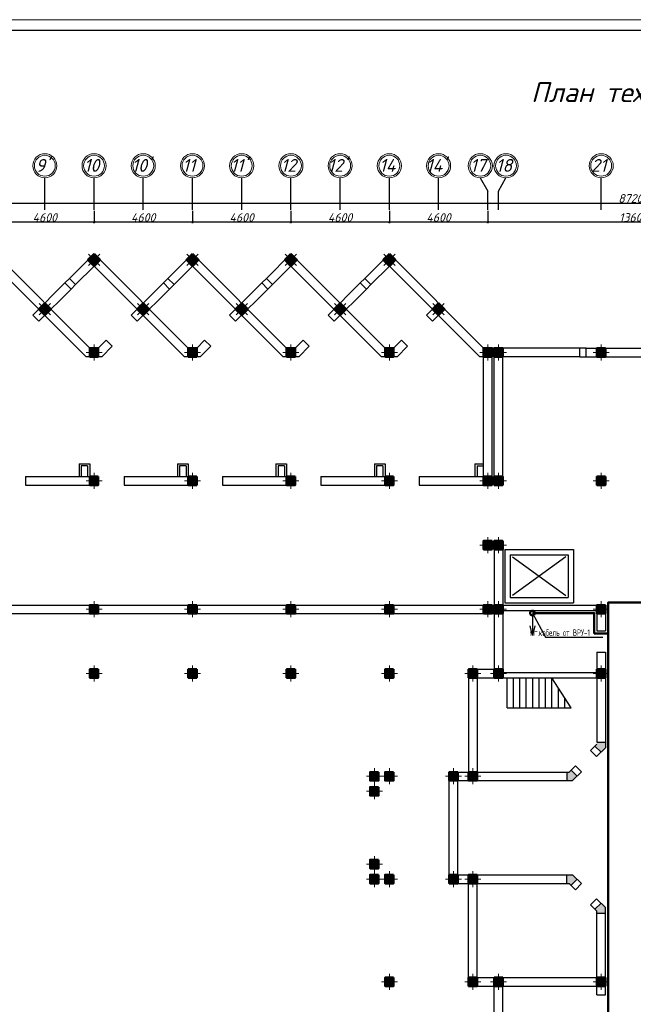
# Model space of a CAD drawing. Header units: millimetres. Extents: x 473009 to 2502882, y 456217 to 1153743.
# Tile 27 of 124: x 1178767 to 1207441, y 493643 to 539633. Entities that reach past the tile are written whole.
import ezdxf
from ezdxf import colors
from ezdxf.entities.mleader import LeaderData, LeaderLine
from ezdxf.math import Vec2, Vec3

# ---------------------------------------------------------------- set-up
doc = ezdxf.new("R2010")
doc.units = ezdxf.units.MM
for name, color, linetype in [('kolonn', 7, 'Continuous'), ('os', 3, 'Continuous'), ('ТС ГММ', 7, 'Continuous')]:
    doc.layers.add(name, color=color, linetype=linetype)
doc.layers.add('ЭМ', color=240, linetype='Continuous', lineweight=20)
doc.styles.add('SPDS', font='spds.shx', dxfattribs={"width": 0.8, "height": 250})
doc.styles.get("Standard").update_dxf_attribs({"font": 'isocpeui.ttf'})
doc.styles.add('style1', font='isocpeui.ttf', dxfattribs={"height": 80})
doc.dimstyles.new('ISO-25', dxfattribs={"dimtxt": 400, "dimasz": 100, "dimexe": 50, "dimexo": 50, "dimgap": 20, "dimtad": 1, "dimdec": 0, "dimtxsty": 'Standard', "dimblk": 'ARCHTICK', "dimcen": 20, "dimclrd": 1, "dimclre": 1, "dimadec": 0, "dimazin": 0, "dimtfac": 1, "dimtdec": 0, "dimtmove": 0, "dimatfit": 3, "dimldrblk": 'ARCHTICK', "dimfxl": 1, "dimarcsym": 0})

# ---------------------------------------------------------------- blocks, each defined once
blk = doc.blocks.new('ghsdd')
at = {"ltscale": 50}
h = blk.add_hatch(color=256, dxfattribs=at)
h.paths.add_polyline_path([(0, 200), (-200, 200), (-200, 0), (0, 0)])
h.paths.add_polyline_path([(200, 0), (200, 200), (0, 200), (0, 0)])
h.paths.add_polyline_path([(0, 0), (-200, 0), (-200, -200), (0, -200)])
h.paths.add_polyline_path([(0, 0), (0, -200), (200, -200), (200, 0)])
at = {"lineweight": 0}
for p, q in [((0, -374), (0, 374)), ((-374, 0), (374, 0))]:
    blk.add_line(p, q, dxfattribs=at)
at = {"lineweight": 50, "ltscale": 50}
blk.add_lwpolyline([(200, 200), (200, -200), (-200, -200), (-200, 200), (200, 200)], dxfattribs=at)
blk = doc.blocks.new('_ArchTick')
at = {"color": 0, "linetype": 'ByBlock', "const_width": 0.15}
blk.add_lwpolyline([(-0.5, -0.5), (0.5, 0.5)], dxfattribs=at)
blk = doc.blocks.new('*D155')
at = {"color": 1, "lineweight": -2, "transparency": 16777216}
for p, q in [((1200641, 530699), (1200641, 530126)), ((1214241, 530699), (1214241, 530126)), ((1214241, 530176), (1200641, 530176))]:
    blk.add_line(p, q, dxfattribs=at)
at = {"layer": 'Defpoints', "color": 0, "lineweight": 50, "transparency": 16777216}
for p in [(1200641, 530749), (1214241, 530749), (1200641, 530176)]:
    blk.add_point(p, dxfattribs=at)
at = {"color": 1, "lineweight": -2, "transparency": 16777216, "xscale": 100, "yscale": 100, "zscale": 100, "rotation": 180}
blk.add_blockref('_ArchTick', (1200641, 530176), dxfattribs=at)
at = {"color": 1, "lineweight": -2, "transparency": 16777216, "xscale": 100, "yscale": 100, "zscale": 100}
blk.add_blockref('_ArchTick', (1214241, 530176), dxfattribs=at)
at = {"color": 0, "transparency": 16777216, "insert": (1207441, 530396), "char_height": 400, "attachment_point": 5}
blk.add_mtext('13600', dxfattribs=at)
blk = doc.blocks.new('*D156')
at = {"color": 1, "lineweight": -2, "transparency": 16777216}
for p, q in [((1196041, 530699), (1196041, 530126)), ((1200641, 530699), (1200641, 530126)), ((1200641, 530176), (1196041, 530176))]:
    blk.add_line(p, q, dxfattribs=at)
at = {"layer": 'Defpoints', "color": 0, "lineweight": 50, "transparency": 16777216}
for p in [(1196041, 530749), (1200641, 530749), (1196041, 530176)]:
    blk.add_point(p, dxfattribs=at)
at = {"color": 1, "lineweight": -2, "transparency": 16777216, "xscale": 100, "yscale": 100, "zscale": 100, "rotation": 180}
blk.add_blockref('_ArchTick', (1196041, 530176), dxfattribs=at)
at = {"color": 1, "lineweight": -2, "transparency": 16777216, "xscale": 100, "yscale": 100, "zscale": 100}
blk.add_blockref('_ArchTick', (1200641, 530176), dxfattribs=at)
at = {"color": 0, "transparency": 16777216, "insert": (1198341, 530396), "char_height": 400, "attachment_point": 5}
blk.add_mtext('4600', dxfattribs=at)
blk = doc.blocks.new('*D139')
at = {"color": 1, "lineweight": -2, "transparency": 16777216}
for p, q in [((1191441, 530699), (1191441, 530126)), ((1196041, 530699), (1196041, 530126)), ((1196041, 530176), (1191441, 530176))]:
    blk.add_line(p, q, dxfattribs=at)
at = {"layer": 'Defpoints', "color": 0, "lineweight": 50, "transparency": 16777216}
for p in [(1191441, 530749), (1196041, 530749), (1191441, 530176)]:
    blk.add_point(p, dxfattribs=at)
at = {"color": 1, "lineweight": -2, "transparency": 16777216, "xscale": 100, "yscale": 100, "zscale": 100, "rotation": 180}
blk.add_blockref('_ArchTick', (1191441, 530176), dxfattribs=at)
at = {"color": 1, "lineweight": -2, "transparency": 16777216, "xscale": 100, "yscale": 100, "zscale": 100}
blk.add_blockref('_ArchTick', (1196041, 530176), dxfattribs=at)
at = {"color": 0, "transparency": 16777216, "insert": (1193741, 530396), "char_height": 400, "attachment_point": 5}
blk.add_mtext('4600', dxfattribs=at)
blk = doc.blocks.new('*D140')
at = {"color": 1, "lineweight": -2, "transparency": 16777216}
for p, q in [((1186841, 530699), (1186841, 530126)), ((1191441, 530699), (1191441, 530126)), ((1191441, 530176), (1186841, 530176))]:
    blk.add_line(p, q, dxfattribs=at)
at = {"layer": 'Defpoints', "color": 0, "lineweight": 50, "transparency": 16777216}
for p in [(1186841, 530749), (1191441, 530749), (1186841, 530176)]:
    blk.add_point(p, dxfattribs=at)
at = {"color": 1, "lineweight": -2, "transparency": 16777216, "xscale": 100, "yscale": 100, "zscale": 100, "rotation": 180}
blk.add_blockref('_ArchTick', (1186841, 530176), dxfattribs=at)
at = {"color": 1, "lineweight": -2, "transparency": 16777216, "xscale": 100, "yscale": 100, "zscale": 100}
blk.add_blockref('_ArchTick', (1191441, 530176), dxfattribs=at)
at = {"color": 0, "transparency": 16777216, "insert": (1189141, 530396), "char_height": 400, "attachment_point": 5}
blk.add_mtext('4600', dxfattribs=at)
blk = doc.blocks.new('*D141')
at = {"color": 1, "lineweight": -2, "transparency": 16777216}
for p, q in [((1182241, 530699), (1182241, 530126)), ((1186841, 530699), (1186841, 530126)), ((1186841, 530176), (1182241, 530176))]:
    blk.add_line(p, q, dxfattribs=at)
at = {"layer": 'Defpoints', "color": 0, "lineweight": 50, "transparency": 16777216}
for p in [(1182241, 530749), (1186841, 530749), (1182241, 530176)]:
    blk.add_point(p, dxfattribs=at)
at = {"color": 1, "lineweight": -2, "transparency": 16777216, "xscale": 100, "yscale": 100, "zscale": 100, "rotation": 180}
blk.add_blockref('_ArchTick', (1182241, 530176), dxfattribs=at)
at = {"color": 1, "lineweight": -2, "transparency": 16777216, "xscale": 100, "yscale": 100, "zscale": 100}
blk.add_blockref('_ArchTick', (1186841, 530176), dxfattribs=at)
at = {"color": 0, "transparency": 16777216, "insert": (1184541, 530396), "char_height": 400, "attachment_point": 5}
blk.add_mtext('4600', dxfattribs=at)
blk = doc.blocks.new('*D142')
at = {"color": 1, "lineweight": -2, "transparency": 16777216}
for p, q in [((1177641, 530699), (1177641, 530126)), ((1182241, 530699), (1182241, 530126)), ((1182241, 530176), (1177641, 530176))]:
    blk.add_line(p, q, dxfattribs=at)
at = {"layer": 'Defpoints', "color": 0, "lineweight": 50, "transparency": 16777216}
for p in [(1177641, 530749), (1182241, 530749), (1177641, 530176)]:
    blk.add_point(p, dxfattribs=at)
at = {"color": 1, "lineweight": -2, "transparency": 16777216, "xscale": 100, "yscale": 100, "zscale": 100, "rotation": 180}
blk.add_blockref('_ArchTick', (1177641, 530176), dxfattribs=at)
at = {"color": 1, "lineweight": -2, "transparency": 16777216, "xscale": 100, "yscale": 100, "zscale": 100}
blk.add_blockref('_ArchTick', (1182241, 530176), dxfattribs=at)
at = {"color": 0, "transparency": 16777216, "insert": (1179941, 530396), "char_height": 400, "attachment_point": 5}
blk.add_mtext('4600', dxfattribs=at)
blk = doc.blocks.new('*D146')
at = {"color": 1, "lineweight": -2, "transparency": 16777216}
for p, q in [((1163841, 531063), (1251041, 531063)), ((1163841, 531035), (1163841, 531013)), ((1251041, 531035), (1251041, 531013))]:
    blk.add_line(p, q, dxfattribs=at)
at = {"layer": 'Defpoints', "color": 0, "lineweight": 50, "transparency": 16777216}
for p in [(1163841, 531085), (1251041, 531085), (1251041, 531063)]:
    blk.add_point(p, dxfattribs=at)
at = {"color": 1, "lineweight": -2, "transparency": 16777216, "xscale": 100, "yscale": 100, "zscale": 100, "rotation": 180}
blk.add_blockref('_ArchTick', (1163841, 531063), dxfattribs=at)
at = {"color": 1, "lineweight": -2, "transparency": 16777216, "xscale": 100, "yscale": 100, "zscale": 100}
blk.add_blockref('_ArchTick', (1251041, 531063), dxfattribs=at)
at = {"color": 0, "transparency": 16777216, "insert": (1207441, 531285), "char_height": 400, "attachment_point": 5}
blk.add_mtext('87200', dxfattribs=at)
blk = doc.blocks.new('_None')
blk = doc.blocks.new('1231234431252433')
at = {"layer": 'ЭМ', "color": 0, "lineweight": 20, "ltscale": 0.5}
blk.add_lwpolyline([(287242, 187022), (413342, 187022), (413342, 269622), (287242, 269622)], close=True, dxfattribs=at)
at = {"layer": 'ЭМ', "color": 0, "lineweight": 30, "ltscale": 0.5}
blk.add_lwpolyline([(289242, 187522), (412842, 187522), (412842, 269122), (289242, 269122)], close=True, dxfattribs=at)

msp = doc.modelspace()

# ---------------------------------------------------------------- hatches: boundary and pattern name
at = {"layer": 'kolonn'}
h = msp.add_hatch(color=256, dxfattribs=at)
h.paths.add_polyline_path([(1205741.4, 505892.6), (1205741.4, 505792.6), (1205649.9, 505701.2), (1205932.8, 505418.3), (1206141.4, 505626.9), (1206141.4, 505892.6)])
h.paths.add_polyline_path([(1208949.9, 505418.3), (1209232.8, 505701.2), (1209141.4, 505792.6), (1209141.4, 505892.6), (1208741.4, 505892.6), (1208741.4, 505626.9)])
h.paths.add_polyline_path([(1210541.4, 504492.6), (1210441.4, 504492.6), (1210349.9, 504584), (1210067.1, 504301.2), (1210275.7, 504092.6), (1210541.4, 504092.6)])
h.paths.add_polyline_path([(1210541.4, 499692.6), (1210275.7, 499692.6), (1210067.1, 499484), (1210349.9, 499201.2), (1210441.4, 499292.6), (1210541.4, 499292.6)])
h.paths.add_polyline_path([(1209141.4, 497892.6), (1209141.4, 497992.6), (1209232.8, 498084), (1208949.9, 498366.9), (1208741.4, 498158.3), (1208741.4, 497892.6)])
h.paths.add_polyline_path([(1205649.9, 498084), (1205741.4, 497992.6), (1205741.4, 497892.6), (1206141.4, 497892.6), (1206141.4, 498158.3), (1205932.8, 498366.9)])
h.paths.add_polyline_path([(1204341.4, 499292.6), (1204441.4, 499292.6), (1204532.8, 499201.2), (1204815.6, 499484), (1204607, 499692.6), (1204341.4, 499692.6)])
h.paths.add_polyline_path([(1204532.8, 504584), (1204441.4, 504492.6), (1204341.4, 504492.6), (1204341.4, 504092.6), (1204607, 504092.6), (1204815.6, 504301.2)])

# ---------------------------------------------------------------- linework, layer by layer
at = {"lineweight": 30}
for p, q in [((1182041.4, 524292.6), (1177641.4, 528692.6)), ((1181096, 527547.3), (1182241.4, 528692.6)), ((1186641.4, 524292.6), (1182241.4, 528692.6)), ((1185696, 527547.3), (1186841.4, 528692.6)), ((1191241.4, 524292.6), (1186841.4, 528692.6)), ((1190296, 527547.3), (1191441.4, 528692.6)), ((1195841.4, 524292.6), (1191441.4, 528692.6)), ((1194896, 527547.3), (1196041.4, 528692.6)), ((1200441.4, 524292.6), (1196041.4, 528692.6)), ((1181875.7, 523892.6), (1177641.4, 528126.9)), ((1181378.9, 527264.4), (1182241.4, 528126.9)), ((1186475.7, 523892.6), (1182241.4, 528126.9)), ((1185978.9, 527264.4), (1186841.4, 528126.9)), ((1191075.7, 523892.6), (1186841.4, 528126.9)), ((1190578.9, 527264.4), (1191441.4, 528126.9)), ((1195675.7, 523892.6), (1191441.4, 528126.9)), ((1195178.9, 527264.4), (1196041.4, 528126.9)), ((1200275.7, 523892.6), (1196041.4, 528126.9)), ((1181378.9, 527264.4), (1181094, 527549.3)), ((1185978.9, 527264.4), (1185694, 527549.3)), ((1190578.9, 527264.4), (1190294, 527549.3)), ((1195178.9, 527264.4), (1194894, 527549.3)), ((1179375.7, 525826.9), (1180883.9, 527335.1)), ((1181166.7, 527052.3), (1180881.9, 527337.1)), ((1183975.7, 525826.9), (1185483.9, 527335.1)), ((1185766.7, 527052.3), (1185481.9, 527337.1)), ((1188575.7, 525826.9), (1190083.9, 527335.1)), ((1190366.7, 527052.3), (1190081.9, 527337.1)), ((1193175.7, 525826.9), (1194683.9, 527335.1)), ((1194966.7, 527052.3), (1194681.9, 527337.1)), ((1179658.5, 525544.1), (1181166.7, 527052.3)), ((1184258.5, 525544.1), (1185766.7, 527052.3)), ((1188858.5, 525544.1), (1190366.7, 527052.3)), ((1193458.5, 525544.1), (1194966.7, 527052.3)), ((1197775.7, 525826.9), (1198341.4, 526392.6)), ((1179658.5, 525544.1), (1179375.7, 525826.9)), ((1184258.5, 525544.1), (1183975.7, 525826.9)), ((1188858.5, 525544.1), (1188575.7, 525826.9)), ((1193458.5, 525544.1), (1193175.7, 525826.9)), ((1198058.5, 525544.1), (1197775.7, 525826.9)), ((1198058.5, 525544.1), (1198341.4, 525826.9)), ((1182441.4, 524292.6), (1182808.9, 524660.2)), ((1182607, 523892.6), (1183091.8, 524377.3)), ((1183091.8, 524377.3), (1182808.9, 524660.2)), ((1187041.4, 524292.6), (1187408.9, 524660.2)), ((1187207, 523892.6), (1187691.8, 524377.3)), ((1187691.8, 524377.3), (1187408.9, 524660.2)), ((1191641.4, 524292.6), (1192008.9, 524660.2)), ((1191807, 523892.6), (1192291.8, 524377.3)), ((1192291.8, 524377.3), (1192008.9, 524660.2)), ((1196241.4, 524292.6), (1196608.9, 524660.2)), ((1196407, 523892.6), (1196891.8, 524377.3)), ((1196891.8, 524377.3), (1196608.9, 524660.2)), ((1182607, 523892.6), (1181875.7, 523892.6)), ((1182441.4, 524292.6), (1182041.4, 524292.6)), ((1187207, 523892.6), (1186475.7, 523892.6)), ((1187041.4, 524292.6), (1186641.4, 524292.6)), ((1191807, 523892.6), (1191075.7, 523892.6)), ((1191641.4, 524292.6), (1191241.4, 524292.6)), ((1196407, 523892.6), (1195675.7, 523892.6)), ((1196241.4, 524292.6), (1195841.4, 524292.6)), ((1200591.4, 523892.6), (1200275.7, 523892.6)), ((1204941.4, 524292.6), (1200441.4, 524292.6)), ((1200441.4, 518292.6), (1200441.4, 523892.6)), ((1200841.4, 517892.6), (1200841.4, 524292.6)), ((1200941.4, 517892.6), (1200941.4, 524292.6)), ((1201341.4, 517892.6), (1201341.4, 523892.6)), ((1204941.4, 523892.6), (1201341.4, 523892.6)), ((1204941.4, 523892.6), (1204941.4, 524292.6)), ((1205241.4, 524292.6), (1209641.4, 524292.6)), ((1205241.4, 523892.6), (1205241.4, 524292.6)), ((1205241.4, 523892.6), (1209641.4, 523892.6)), ((1181541.4, 518892.6), (1182041.4, 518892.6)), ((1181541.4, 518892.6), (1181541.4, 518292.6)), ((1181941.4, 518792.6), (1181641.4, 518792.6)), ((1181641.4, 518792.6), (1181641.4, 518292.6)), ((1181941.4, 518792.6), (1181941.4, 518292.6)), ((1182041.4, 518892.6), (1182041.4, 518292.6)), ((1186141.4, 518892.6), (1186641.4, 518892.6)), ((1186141.4, 518892.6), (1186141.4, 518292.6)), ((1186541.4, 518792.6), (1186241.4, 518792.6)), ((1186241.4, 518792.6), (1186241.4, 518292.6)), ((1186541.4, 518792.6), (1186541.4, 518292.6)), ((1186641.4, 518892.6), (1186641.4, 518292.6)), ((1190741.4, 518892.6), (1191241.4, 518892.6)), ((1190741.4, 518892.6), (1190741.4, 518292.6)), ((1191141.4, 518792.6), (1190841.4, 518792.6)), ((1190841.4, 518792.6), (1190841.4, 518292.6)), ((1191141.4, 518792.6), (1191141.4, 518292.6)), ((1191241.4, 518892.6), (1191241.4, 518292.6)), ((1195341.4, 518892.6), (1195841.4, 518892.6)), ((1195341.4, 518892.6), (1195341.4, 518292.6)), ((1195741.4, 518792.6), (1195441.4, 518792.6)), ((1195441.4, 518792.6), (1195441.4, 518292.6)), ((1195741.4, 518792.6), (1195741.4, 518292.6)), ((1195841.4, 518892.6), (1195841.4, 518292.6)), ((1200041.4, 518892.6), (1200041.4, 518292.6)), ((1200041.4, 518892.6), (1200441.4, 518892.6)), ((1200141.4, 518792.6), (1200141.4, 518292.6)), ((1200141.4, 518792.6), (1200441.4, 518792.6)), ((1179041.4, 518292.6), (1179041.4, 517892.6)), ((1179041.4, 518292.6), (1182441.4, 518292.6)), ((1179041.4, 517892.6), (1182441.4, 517892.6)), ((1182441.4, 518292.6), (1182441.4, 517892.6)), ((1183641.4, 518292.6), (1187041.4, 518292.6)), ((1183641.4, 518292.6), (1183641.4, 517892.6)), ((1183641.4, 517892.6), (1187041.4, 517892.6)), ((1187041.4, 518292.6), (1187041.4, 517892.6)), ((1188241.4, 518292.6), (1191641.4, 518292.6)), ((1188241.4, 518292.6), (1188241.4, 517892.6)), ((1188241.4, 517892.6), (1191641.4, 517892.6)), ((1191641.4, 518292.6), (1191641.4, 517892.6)), ((1192841.4, 518292.6), (1196241.4, 518292.6)), ((1192841.4, 518292.6), (1192841.4, 517892.6)), ((1192841.4, 517892.6), (1196241.4, 517892.6)), ((1196241.4, 518292.6), (1196241.4, 517892.6)), ((1197441.4, 518292.6), (1197441.4, 517892.6)), ((1197441.4, 518292.6), (1200441.4, 518292.6)), ((1197441.4, 517892.6), (1200841.4, 517892.6)), ((1200941.4, 517892.6), (1201341.4, 517892.6)), ((1200941.4, 515292.6), (1201341.4, 515292.6)), ((1201341.4, 515292.6), (1201341.4, 512292.6)), ((1200941.4, 514892.6), (1200941.4, 509292.6)), ((1201441.4, 514892.6), (1201441.4, 512392.6)), ((1201441.4, 514892.6), (1204641.4, 514892.6)), ((1201691.4, 514642.6), (1201691.4, 512642.6)), ((1201691.4, 514642.6), (1204391.4, 514642.6)), ((1204391.4, 514642.6), (1204391.4, 512642.6)), ((1204641.4, 514892.6), (1204641.4, 512392.6)), ((1201441.4, 512392.6), (1204641.4, 512392.6)), ((1201691.4, 512642.6), (1204391.4, 512642.6)), ((1171341.4, 512292.6), (1200941.4, 512292.6)), ((1171341.4, 511892.6), (1200941.4, 511892.6)), ((1200841.4, 512292.6), (1200841.4, 511892.6)), ((1201341.4, 512292.6), (1206141.4, 512292.6)), ((1201341.4, 512042.6), (1205741.4, 512042.6)), ((1201341.4, 511892.6), (1201341.4, 509142.6)), ((1205741.4, 512042.6), (1205741.4, 511092.6)), ((1206141.4, 512292.6), (1206141.4, 511092.6)), ((1205741.4, 511092.6), (1206141.4, 511092.6)), ((1205741.4, 510092.6), (1206141.4, 510092.6)), ((1205741.4, 510092.6), (1205741.4, 505892.6)), ((1206141.4, 510092.6), (1206141.4, 505626.9)), ((1199741.4, 509292.6), (1199741.4, 504492.6)), ((1199741.4, 509292.6), (1200941.4, 509292.6)), ((1201341.4, 509142.6), (1205741.4, 509142.6)), ((1200141.4, 508892.6), (1200141.4, 504092.6)), ((1200141.4, 508892.6), (1205741.4, 508892.6)), ((1205444.9, 505496.1), (1205741.4, 505792.6)), ((1205444.9, 505496.1), (1205727.8, 505213.3)), ((1205649.9, 505701.2), (1205932.8, 505418.3)), ((1205727.8, 505213.3), (1206141.4, 505626.9)), ((1205741.4, 505892.6), (1206141.4, 505892.6)), ((1204441.4, 504492.6), (1204737.8, 504789)), ((1204532.8, 504584), (1204815.6, 504301.2)), ((1204737.8, 504789), (1205020.6, 504506.2)), ((1198841.4, 504492.6), (1204341.4, 504492.6)), ((1198841.4, 499292.6), (1198841.4, 504492.6)), ((1199241.4, 504092.6), (1204607, 504092.6)), ((1199241.4, 499692.6), (1199241.4, 504092.6)), ((1204341.4, 504492.6), (1204441.4, 504492.6)), ((1204341.4, 504492.6), (1204341.4, 504092.6)), ((1204607, 504092.6), (1205020.6, 504506.2)), ((1199241.4, 499692.6), (1204607, 499692.6)), ((1204341.4, 499292.6), (1204341.4, 499692.6)), ((1204532.8, 499201.2), (1204815.6, 499484)), ((1204607, 499692.6), (1205020.6, 499279)), ((1198841.4, 499292.6), (1199741.4, 499292.6)), ((1199741.4, 494492.6), (1199741.4, 499292.6)), ((1200141.4, 494892.6), (1200141.4, 499292.6)), ((1200141.4, 499292.6), (1204441.4, 499292.6)), ((1204441.4, 499292.6), (1204737.8, 498996.1)), ((1204737.8, 498996.1), (1205020.6, 499279)), ((1205444.9, 498289), (1205727.8, 498571.9)), ((1205727.8, 498571.9), (1206141.4, 498158.3)), ((1205444.9, 498289), (1205741.4, 497992.6)), ((1205649.9, 498084), (1205932.8, 498366.9)), ((1206141.4, 494092.6), (1206141.4, 498158.3)), ((1205741.4, 494092.6), (1205741.4, 497992.6)), ((1205741.4, 497892.6), (1206141.4, 497892.6)), ((1200141.4, 494892.6), (1205741.4, 494892.6)), ((1199741.4, 494492.6), (1200941.4, 494492.6)), ((1200941.4, 491892.6), (1200941.4, 494492.6)), ((1201341.4, 489392.6), (1201341.4, 494492.6)), ((1201341.4, 494492.6), (1205741.4, 494492.6)), ((1205741.4, 494092.6), (1206141.4, 494092.6))]:
    msp.add_line(p, q, dxfattribs=at)
for p, q in [((1180883.9, 527335.1), (1181094, 527549.3)), ((1185483.9, 527335.1), (1185694, 527549.3)), ((1190083.9, 527335.1), (1190294, 527549.3)), ((1194683.9, 527335.1), (1194894, 527549.3)), ((1181378.9, 527264.4), (1181166.7, 527052.3)), ((1185978.9, 527264.4), (1185766.7, 527052.3)), ((1190578.9, 527264.4), (1190366.7, 527052.3)), ((1195178.9, 527264.4), (1194966.7, 527052.3)), ((1205241.4, 524292.6), (1204941.4, 524292.6)), ((1204941.4, 523892.6), (1205241.4, 523892.6)), ((1204291.4, 514542.6), (1201791.4, 512742.6)), ((1201791.4, 514542.6), (1204291.4, 512742.6)), ((1201541.4, 507492.6), (1201541.4, 508892.6)), ((1201841.4, 507492.6), (1201841.4, 508892.6)), ((1202141.4, 507492.6), (1202141.4, 508892.6)), ((1202441.4, 507492.6), (1202441.4, 508892.6)), ((1202741.4, 507492.6), (1202741.4, 508892.6)), ((1203041.4, 507492.6), (1203041.4, 508892.6)), ((1203341.4, 507492.6), (1203341.4, 508892.6)), ((1203641.4, 507492.6), (1203641.4, 508892.6)), ((1204541.4, 507492.6), (1203641.4, 508892.6)), ((1203941.4, 507492.6), (1203941.4, 508425.9)), ((1204241.4, 507492.6), (1204241.4, 507959.3)), ((1201541.4, 507492.6), (1204541.4, 507492.6))]:
    msp.add_line(p, q)
at = {"color": 1, "lineweight": 50}
for points in [[(1212454.9, 512417.6), (1208741.4, 512417.6), (1206266.4, 512417.6), (1206266.4, 483567.6), (1204866.4, 483567.6), (1204866.4, 484217.6), (1203944.9, 484217.6)], [(1206266.4, 510967.6), (1205616.4, 510967.6), (1205616.4, 511917.6), (1202727.4, 511917.6)]]:
    msp.add_lwpolyline(points, dxfattribs=at)
at = {"color": 0}
for points in [[(1202727.4, 511809.8), (1202727.4, 510868.9)], [(1202727.4, 510868.9), (1202618.9, 511320.4)], [(1202835.9, 511320.4), (1202727.4, 510868.9)]]:
    msp.add_lwpolyline(points, dxfattribs=at)
at = {"color": 1, "lineweight": 50}
msp.add_circle((1202727.4, 511917.6), 107.8, dxfattribs=at)
at = {"layer": 'os', "color": 0}
for p, q in [((1179941.4, 530748.8), (1179941.4, 532248.8)), ((1182241.4, 530748.8), (1182241.4, 532248.8)), ((1184541.4, 530748.8), (1184541.4, 532248.8)), ((1186841.4, 530748.8), (1186841.4, 532248.8)), ((1189141.4, 530748.8), (1189141.4, 532248.8)), ((1191441.4, 530748.8), (1191441.4, 532248.8)), ((1193741.4, 530748.8), (1193741.4, 532248.8)), ((1196041.4, 530748.8), (1196041.4, 532248.8)), ((1198341.4, 530748.8), (1198341.4, 532248.8)), ((1205941.4, 530748.8), (1205941.4, 532248.8)), ((1200641.4, 530748.8), (1200641.4, 531625.4)), ((1200641.4, 530748.8), (1200641.4, 531625.4)), ((1201141.4, 530748.8), (1201141.4, 531625.4)), ((1201141.4, 530748.8), (1201141.4, 531625.4))]:
    msp.add_line(p, q, dxfattribs=at)
for points in [[(1200291.4, 532248.8), (1200641.4, 531625.4)], [(1201141.4, 531625.4), (1201491.4, 532248.8)]]:
    msp.add_lwpolyline(points, dxfattribs=at)
at = {"layer": 'os', "color": 0, "lineweight": 0}
for centre, radius in [((1179941.4, 532811.3), 562.5), ((1179941.4, 532811.3), 487.5), ((1182241.4, 532811.3), 562.5), ((1182241.4, 532811.3), 487.5), ((1184541.4, 532811.3), 562.5), ((1184541.4, 532811.3), 487.5), ((1186841.4, 532811.3), 562.5), ((1186841.4, 532811.3), 487.5), ((1189141.4, 532811.3), 562.5), ((1189141.4, 532811.3), 487.5), ((1191441.4, 532811.3), 562.5), ((1191441.4, 532811.3), 487.5), ((1193741.4, 532811.3), 562.5), ((1193741.4, 532811.3), 487.5), ((1196041.4, 532811.3), 562.5), ((1196041.4, 532811.3), 487.5), ((1198341.4, 532811.3), 562.5), ((1198341.4, 532811.3), 487.5), ((1200291.4, 532811.3), 562.5), ((1200291.4, 532811.3), 487.5), ((1201491.4, 532811.3), 562.5), ((1201491.4, 532811.3), 487.5), ((1205941.4, 532811.3), 562.5), ((1205941.4, 532811.3), 487.5)]:
    msp.add_circle(centre, radius, dxfattribs=at)

# ---------------------------------------------------------------- block references
at = {"lineweight": 50}
msp.add_blockref('1231234431252433', (862106.2, 270011.4), dxfattribs=at)
at = {"layer": 'kolonn', "xscale": -1, "rotation": 315}
for p in [(1182241.4, 528409.7), (1186841.4, 528409.7), (1191441.4, 528409.7), (1196041.4, 528409.7)]:
    msp.add_blockref('ghsdd', p, dxfattribs=at)
at = {"layer": 'kolonn', "rotation": 45.00000000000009}
for p in [(1179941.4, 526109.7), (1184541.4, 526109.7), (1189141.4, 526109.7), (1193741.4, 526109.7), (1198341.4, 526109.7)]:
    msp.add_blockref('ghsdd', p, dxfattribs=at)
at = {"layer": 'kolonn'}
for p in [(1182241.4, 524092.6), (1186841.4, 524092.6), (1191441.4, 524092.6), (1196041.4, 524092.6), (1200641.4, 524092.6), (1201141.4, 524092.6), (1205941.4, 524092.6), (1182241.4, 518092.6), (1186841.4, 518092.6), (1191441.4, 518092.6), (1196041.4, 518092.6), (1200641.4, 518092.6), (1201141.4, 518092.6), (1205941.4, 518092.6), (1200641.4, 515092.6), (1201141.4, 515092.6), (1182241.4, 512092.6), (1186841.4, 512092.6), (1191441.4, 512092.6), (1196041.4, 512092.6), (1200641.4, 512092.6), (1201141.4, 512092.6), (1205941.4, 512092.6), (1182241.4, 509092.6), (1186841.4, 509092.6), (1191441.4, 509092.6), (1196041.4, 509092.6), (1199941.4, 509092.6), (1201141.4, 509092.6), (1205941.4, 509092.6), (1195341.4, 504292.6), (1196041.4, 504292.6), (1199041.4, 504292.6), (1199941.4, 504292.6), (1195341.4, 503592.6), (1195341.4, 500192.6), (1195341.4, 499492.6), (1196041.4, 499492.6), (1199041.4, 499492.6), (1199941.4, 499492.6), (1196041.4, 494692.6), (1199941.4, 494692.6), (1201141.4, 494692.6), (1205941.4, 494692.6)]:
    msp.add_blockref('ghsdd', p, dxfattribs=at)

# ---------------------------------------------------------------- texts
at = {"style": 'style1'}
msp.add_text('План техподполье', height=925.637, dxfattribs=at).set_placement((1202663.5, 535784.5))
at = {"ltscale": 50}
for s, p in [("9'", (1179516, 532527.7)), ('10', (1181774.7, 532527.7)), ("10'", (1184002.1, 532527.7)), ('11', (1186374.7, 532527.7)), ("11'", (1188618.1, 532527.7)), ('12', (1190974.7, 532527.7)), ("12'", (1193163.8, 532527.7)), ('14', (1195574.7, 532527.7)), ("14'", (1197761.8, 532527.7)), ('17', (1199824.7, 532527.7)), ('18', (1201024.7, 532527.7)), ('21', (1205474.7, 532527.7))]:
    msp.add_text(s, height=600, dxfattribs=at).set_placement(p)

# ---------------------------------------------------------------- dimensions: what is measured, and where the dimension line sits
dim = msp.add_linear_dim(base=(1251041.4, 531062.7), p1=(1163841.4, 531085.5), p2=(1251041.4, 531085.5), dimstyle='ISO-25')
dim.commit()
dim.dimension.update_dxf_attribs({"geometry": '*D146', "text_midpoint": (1207441.4, 531285.3)})
for base, p1, p2, picture, middle in [((1177641.4, 530176.3), (1182241.4, 530748.8), (1177641.4, 530748.8), '*D142', (1179941.4, 530396.3)), ((1182241.4, 530176.3), (1186841.4, 530748.8), (1182241.4, 530748.8), '*D141', (1184541.4, 530396.3)), ((1186841.4, 530176.3), (1191441.4, 530748.8), (1186841.4, 530748.8), '*D140', (1189141.4, 530396.3)), ((1191441.4, 530176.3), (1196041.4, 530748.8), (1191441.4, 530748.8), '*D139', (1193741.4, 530396.3)), ((1196041.4, 530176.3), (1200641.4, 530748.8), (1196041.4, 530748.8), '*D156', (1198341.4, 530396.3)), ((1200641.4, 530176.3), (1214241.4, 530748.8), (1200641.4, 530748.8), '*D155', (1207441.4, 530396.3))]:
    dim = msp.add_linear_dim(base=base, p1=p1, p2=p2, dimstyle='ISO-25', override={"dimtmove": 1})
    dim.commit()
    dim.dimension.update_dxf_attribs({"geometry": picture, "text_midpoint": middle})

# ---------------------------------------------------------------- leaders
at = {"layer": 'ТС ГММ', "color": 7, "lineweight": 20, "ltscale": 0.5}
ml = msp.add_multileader_mtext('Standard', dxfattribs=at)
ml.set_content('{\\C1;мг.кабель от ВРУ-1}', color=7, style='SPDS')
ml.set_leader_properties()
ml.set_arrow_properties(name='NONE')
ml.build(insert=Vec2(0, 0))
ml.multileader.update_dxf_attribs({"text_left_attachment_type": 6, "text_right_attachment_type": 6, "dogleg_length": 0.1, "arrow_head_size": 150})
ctx = ml.context
ctx.base_point, ctx.char_height, ctx.arrow_head_size, ctx.landing_gap_size, ctx.plane_origin = Vec3(1203347, 510792.7), 300, 150, 100, Vec3(1201018.3, 505618.3)
ctx.left_attachment, ctx.right_attachment, ctx.text_align_type = 6, 6, 2
notes = []
notes.append((ctx, [(0, (1, 1, 0), (1203342, 510792.7), (1, 0), 5, [(0, [(1202727.4, 511917.6)], 0, [])])]))
ctx.mtext.insert, ctx.mtext.width, ctx.mtext.defined_height, ctx.mtext.alignment, ctx.mtext.flow_direction = Vec3(1205416.4, 511152.7), 2540.104, 793.6, 3, 5
for ctx, leaders in notes:
    for number, flags, end, landing, length, lines in leaders:
        leader = LeaderData()
        leader.index, (leader.has_last_leader_line, leader.has_dogleg_vector, leader.attachment_direction) = number, flags
        leader.last_leader_point, leader.dogleg_vector, leader.dogleg_length = Vec3(end), Vec3(landing), length
        for number, points, colour, breaks in lines:
            line = LeaderLine()
            line.index, line.vertices, line.color, line.breaks = number, Vec3.list(points), colors.encode_raw_color(colour), breaks
            leader.lines.append(line)
        ctx.leaders.append(leader)

doc.saveas('drawing.dxf')
